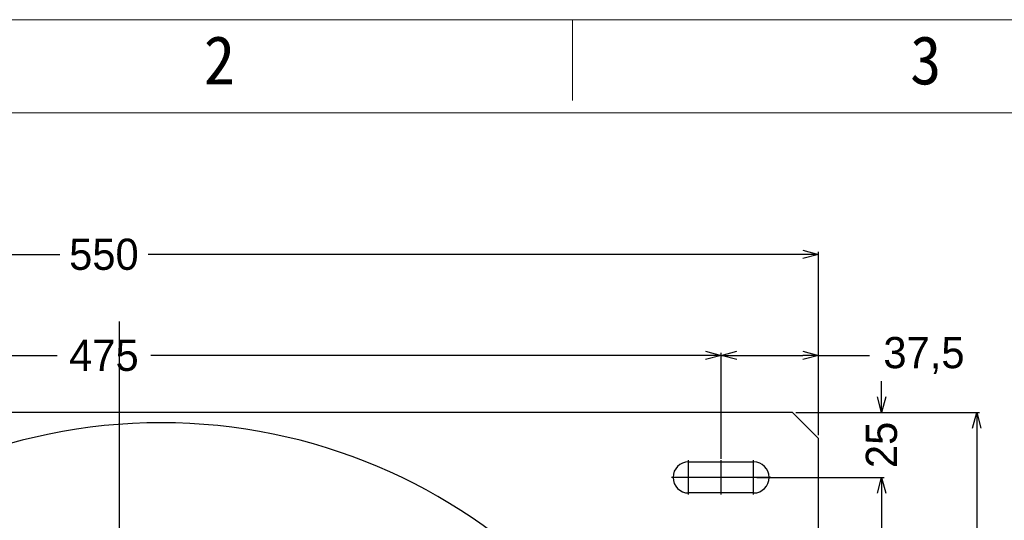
# Model space of a CAD drawing. Header units: millimetres. Extents: x -24622 to 2009, y -1603 to 2074.
# Tile 224 of 256: x 585 to 964, y 1881 to 2074. Entities that reach past the tile are written whole.
import ezdxf
from ezdxf.enums import TextEntityAlignment as Align
from ezdxf.lldxf.tags import DXFTag

# ---------------------------------------------------------------- set-up
doc = ezdxf.new("R2010")
doc.units = ezdxf.units.MM
doc.layers.add('用户自定义1', color=4, linetype='Continuous', lineweight=13)
doc.styles.add('样式 2', font='simkai.ttf', dxfattribs={"width": 0.95})
tags = doc.linetypes.add('CENTER', pattern=[2, 1.25, -0.25, 0.25, -0.25]).pattern_tags.tags
tags[10:11] = [DXFTag(74, 4), DXFTag(75, 0), DXFTag(340, '0'), DXFTag(46, 1.0), DXFTag(50, 0.0), DXFTag(44, 0.0), DXFTag(45, 0.0)]
tags[8:9] = [DXFTag(74, 4), DXFTag(75, 0), DXFTag(340, '0'), DXFTag(46, 1.0), DXFTag(50, 0.0), DXFTag(44, 0.0), DXFTag(45, 0.0)]
tags[6:7] = [DXFTag(74, 4), DXFTag(75, 0), DXFTag(340, '0'), DXFTag(46, 1.0), DXFTag(50, 0.0), DXFTag(44, 0.0), DXFTag(45, 0.0)]
tags[4:5] = [DXFTag(74, 4), DXFTag(75, 0), DXFTag(340, '0'), DXFTag(46, 1.0), DXFTag(50, 0.0), DXFTag(44, 0.0), DXFTag(45, 0.0)]
doc.dimstyles.new('副本 12', dxfattribs={"dimtxt": 12, "dimasz": 6, "dimexe": 1, "dimexo": 1.2, "dimgap": 2, "dimtad": 0, "dimtxsty": 'Standard', "dimblk": 'OPEN30', "dimcen": 0, "dimclrd": 5, "dimclre": 3, "dimclrt": 256, "dimadec": 0, "dimazin": 2, "dimtm": 1e-09, "dimtfac": 0.6, "dimtofl": 0, "dimtmove": 0, "dimatfit": 3, "dimldrblk": 'OPEN30', "dimfxl": 0, "dimtolj": 1, "dimarcsym": 0})

# ---------------------------------------------------------------- blocks, each defined once
blk = doc.blocks.new('_Open30')
at = {"color": 0, "linetype": 'ByBlock', "lineweight": -2}
for p, q in [((-1, 0.268), (0, 0)), ((0, 0), (-1, -0.268)), ((0, 0), (-1, 0))]:
    blk.add_line(p, q, dxfattribs=at)
blk = doc.blocks.new('*D143')
at = {"color": 3, "linetype": 'ByBlock', "lineweight": -2}
for p, q in [((342.14, 1913.89), (342.14, 1984.43)), ((892.14, 1913.89), (892.14, 1984.43))]:
    blk.add_line(p, q, dxfattribs=at)
at = {"color": 5, "linetype": 'ByBlock', "lineweight": -2}
for p, q in [((348.14, 1983.43), (600.14, 1983.43)), ((886.14, 1983.43), (634.14, 1983.43))]:
    blk.add_line(p, q, dxfattribs=at)
at = {"layer": 'Defpoints', "color": 0, "linetype": 'ByBlock'}
for p in [(342.14, 1983.43), (342.14, 1912.69), (892.14, 1912.69)]:
    blk.add_point(p, dxfattribs=at)
at = {"color": 5, "linetype": 'ByBlock', "lineweight": -2, "xscale": 6, "yscale": 6, "zscale": 6, "rotation": 180}
blk.add_blockref('_Open30', (342.14, 1983.43), dxfattribs=at)
at = {"color": 5, "linetype": 'ByBlock', "lineweight": -2, "xscale": 6, "yscale": 6, "zscale": 6}
blk.add_blockref('_Open30', (892.14, 1983.43), dxfattribs=at)
at = {"linetype": 'ByBlock', "insert": (617.14, 1983.43), "char_height": 12, "attachment_point": 5}
blk.add_mtext('\\A1;550', dxfattribs=at)
blk = doc.blocks.new('*D151')
at = {"color": 3, "linetype": 'ByBlock', "lineweight": -2}
for p, q in [((854.64, 1905.49), (854.64, 1945.58)), ((892.14, 1913.89), (892.14, 1945.58))]:
    blk.add_line(p, q, dxfattribs=at)
at = {"color": 5, "linetype": 'ByBlock', "lineweight": -2}
for p, q in [((860.64, 1944.58), (886.14, 1944.58)), ((892.14, 1944.58), (911.69, 1944.58))]:
    blk.add_line(p, q, dxfattribs=at)
at = {"layer": 'Defpoints', "color": 0, "linetype": 'ByBlock'}
for p in [(854.64, 1944.58), (892.14, 1912.69), (854.64, 1904.29)]:
    blk.add_point(p, dxfattribs=at)
at = {"color": 5, "linetype": 'ByBlock', "lineweight": -2, "xscale": 6, "yscale": 6, "zscale": 6, "rotation": 180}
blk.add_blockref('_Open30', (854.64, 1944.58), dxfattribs=at)
at = {"color": 5, "linetype": 'ByBlock', "lineweight": -2, "xscale": 6, "yscale": 6, "zscale": 6}
blk.add_blockref('_Open30', (892.14, 1944.58), dxfattribs=at)
at = {"linetype": 'ByBlock', "insert": (932.69, 1944.58), "char_height": 12, "attachment_point": 5}
blk.add_mtext('\\A1;37,5', dxfattribs=at)
blk = doc.blocks.new('*D152')
at = {"color": 3, "linetype": 'ByBlock', "lineweight": -2}
for p, q in [((379.64, 1904.89), (379.64, 1945.58)), ((854.64, 1904.89), (854.64, 1945.58))]:
    blk.add_line(p, q, dxfattribs=at)
at = {"color": 5, "linetype": 'ByBlock', "lineweight": -2}
for p, q in [((385.64, 1944.58), (599.14, 1944.58)), ((848.64, 1944.58), (635.14, 1944.58))]:
    blk.add_line(p, q, dxfattribs=at)
at = {"layer": 'Defpoints', "color": 0, "linetype": 'ByBlock'}
for p in [(854.64, 1944.58), (379.64, 1903.69), (854.64, 1903.69)]:
    blk.add_point(p, dxfattribs=at)
at = {"color": 5, "linetype": 'ByBlock', "lineweight": -2, "xscale": 6, "yscale": 6, "zscale": 6, "rotation": 180}
blk.add_blockref('_Open30', (379.64, 1944.58), dxfattribs=at)
at = {"color": 5, "linetype": 'ByBlock', "lineweight": -2, "xscale": 6, "yscale": 6, "zscale": 6}
blk.add_blockref('_Open30', (854.64, 1944.58), dxfattribs=at)
at = {"linetype": 'ByBlock', "insert": (617.14, 1944.58), "char_height": 12, "attachment_point": 5}
blk.add_mtext('\\A1;475', dxfattribs=at)
blk = doc.blocks.new('*D153')
at = {"color": 5, "linetype": 'ByBlock', "lineweight": -2}
for p, q in [((916.41, 1928.69), (916.41, 1934.69)), ((916.41, 1891.69), (916.41, 1885.69))]:
    blk.add_line(p, q, dxfattribs=at)
at = {"color": 3, "linetype": 'ByBlock', "lineweight": -2}
for p, q in [((883.34, 1922.69), (917.41, 1922.69)), ((868.34, 1897.69), (917.41, 1897.69))]:
    blk.add_line(p, q, dxfattribs=at)
at = {"layer": 'Defpoints', "color": 0, "linetype": 'ByBlock'}
for p in [(882.14, 1922.69), (867.14, 1897.69), (916.41, 1897.69)]:
    blk.add_point(p, dxfattribs=at)
at = {"color": 5, "linetype": 'ByBlock', "lineweight": -2, "xscale": 6, "yscale": 6, "zscale": 6}
for p, rotation in [((916.41, 1922.69), 270), ((916.41, 1897.69), 90)]:
    blk.add_blockref('_Open30', p, dxfattribs=dict(at, rotation=rotation))
at = {"linetype": 'ByBlock', "insert": (916.41, 1910.19), "char_height": 12, "attachment_point": 5, "rotation": 90}
blk.add_mtext('\\A1;25', dxfattribs=at)
blk = doc.blocks.new('*D142')
at = {"color": 3, "linetype": 'ByBlock', "lineweight": -2}
for p, q in [((868.34, 1897.69), (917.41, 1897.69)), ((868.34, 1447.69), (917.41, 1447.69))]:
    blk.add_line(p, q, dxfattribs=at)
at = {"color": 5, "linetype": 'ByBlock', "lineweight": -2}
for p, q in [((916.41, 1891.69), (916.41, 1689.69)), ((916.41, 1453.69), (916.41, 1655.69))]:
    blk.add_line(p, q, dxfattribs=at)
at = {"layer": 'Defpoints', "color": 0, "linetype": 'ByBlock'}
for p in [(867.14, 1897.69), (867.14, 1447.69), (916.41, 1447.69)]:
    blk.add_point(p, dxfattribs=at)
at = {"color": 5, "linetype": 'ByBlock', "lineweight": -2, "xscale": 6, "yscale": 6, "zscale": 6}
for p, rotation in [((916.41, 1897.69), 90), ((916.41, 1447.69), 270)]:
    blk.add_blockref('_Open30', p, dxfattribs=dict(at, rotation=rotation))
at = {"linetype": 'ByBlock', "insert": (916.41, 1672.69), "char_height": 12, "attachment_point": 5, "rotation": 90}
blk.add_mtext('\\A1;450', dxfattribs=at)
blk = doc.blocks.new('*D154')
at = {"color": 3, "linetype": 'ByBlock', "lineweight": -2}
for p, q in [((883.34, 1922.69), (954.01, 1922.69)), ((883.34, 1422.69), (954.01, 1422.69))]:
    blk.add_line(p, q, dxfattribs=at)
at = {"color": 5, "linetype": 'ByBlock', "lineweight": -2}
for p, q in [((953.01, 1916.69), (953.01, 1688.69)), ((953.01, 1428.69), (953.01, 1656.69))]:
    blk.add_line(p, q, dxfattribs=at)
at = {"layer": 'Defpoints', "color": 0, "linetype": 'ByBlock'}
for p in [(882.14, 1922.69), (882.14, 1422.69), (953.01, 1422.69)]:
    blk.add_point(p, dxfattribs=at)
at = {"color": 5, "linetype": 'ByBlock', "lineweight": -2, "xscale": 6, "yscale": 6, "zscale": 6}
for p, rotation in [((953.01, 1922.69), 90), ((953.01, 1422.69), 270)]:
    blk.add_blockref('_Open30', p, dxfattribs=dict(at, rotation=rotation))
at = {"linetype": 'ByBlock', "insert": (953.01, 1672.69), "char_height": 12, "attachment_point": 5, "rotation": 90}
blk.add_mtext('\\A1;500', dxfattribs=at)

msp = doc.modelspace()

# ---------------------------------------------------------------- linework, layer by layer
at = {"color": 1, "linetype": 'CENTER', "ltscale": 233.68}
msp.add_line((623.144, 1451.694), (623.144, 1957.694), dxfattribs=at)
at = {"color": 7, "linetype": 'Continuous'}
for p, q in [((882.144, 1922.694), (352.144, 1922.694)), ((882.144, 1922.694), (892.144, 1912.694)), ((892.144, 1432.694), (892.144, 1912.694)), ((842.144, 1903.694), (867.144, 1903.694)), ((867.144, 1891.694), (842.144, 1891.694))]:
    msp.add_line(p, q, dxfattribs=at)
at = {"color": 1, "linetype": 'CENTER', "ltscale": 6.096}
for p, q in [((842.144, 1891.094), (842.144, 1904.294)), ((867.144, 1891.094), (867.144, 1904.294)), ((848.744, 1897.694), (835.544, 1897.694)), ((873.744, 1897.694), (860.544, 1897.694))]:
    msp.add_line(p, q, dxfattribs=at)
at = {"color": 1, "linetype": 'CENTER', "ltscale": 1.34112}
for p, q in [((854.644, 1891.094), (854.644, 1904.294)), ((873.744, 1897.694), (835.544, 1897.694))]:
    msp.add_line(p, q, dxfattribs=at)
at = {"color": 7, "linetype": 'Continuous'}
for centre, radius, start, end in [((639.144, 1704.694), 214, 0, 180), ((842.144, 1897.694), 6, 90, 270), ((867.144, 1897.694), 6, 270, 90)]:
    msp.add_arc(centre, radius, start, end, dxfattribs=at)
at = {"layer": '用户自定义1', "color": 0, "lineweight": 15, "ltscale": 0.3}
for p, q in [((797.499, 2042.599), (797.499, 2073.719)), ((-45.125, 2037.931), (1973.314, 2037.931))]:
    msp.add_line(p, q, dxfattribs=at)
msp.add_lwpolyline([(-80.913, 2073.719), (1865.95, 2073.719), (2009.102, 2073.719)], dxfattribs=at)

# ---------------------------------------------------------------- texts
at = {"layer": '用户自定义1', "color": 0, "lineweight": 15, "ltscale": 0.3, "style": '样式 2', "width": 0.95}
for s, p in [('2', (661.609, 2048.823)), ('3', (933.389, 2048.823))]:
    msp.add_text(s, height=18.672, dxfattribs=at).set_placement(p, align=Align.CENTER)

# ---------------------------------------------------------------- dimensions: what is measured, and where the dimension line sits
at = {"color": 5, "linetype": 'ByBlock'}
for base, p1, p2, angle, picture, middle in [((342.144, 1983.426), (892.144, 1912.694), (342.144, 1912.694), 180, '*D143', (617.144, 1983.426)), ((854.644, 1944.578), (379.644, 1903.694), (854.644, 1903.694), 180, '*D152', (617.144, 1944.578)), ((916.405, 1897.694), (882.144, 1922.694), (867.144, 1897.694), 90, '*D153', (916.405, 1910.194)), ((953.008, 1422.694), (882.144, 1922.694), (882.144, 1422.694), 90, '*D154', (953.008, 1672.694)), ((916.405, 1447.694), (867.144, 1897.694), (867.144, 1447.694), 90, '*D142', (916.405, 1672.694))]:
    dim = msp.add_linear_dim(base=base, p1=p1, p2=p2, angle=angle, dimstyle='副本 12', dxfattribs=at)
    dim.commit()
    dim.dimension.update_dxf_attribs({"geometry": picture, "text_midpoint": middle})
dim = msp.add_linear_dim(base=(854.644, 1944.578), p1=(892.144, 1912.694), p2=(854.644, 1904.294), angle=180, dimstyle='副本 12', dxfattribs=at)
dim.commit()
dim.dimension.update_dxf_attribs({"geometry": '*D151', "text_midpoint": (932.688, 1944.578), "dimtype": 160})

doc.saveas('drawing.dxf')
